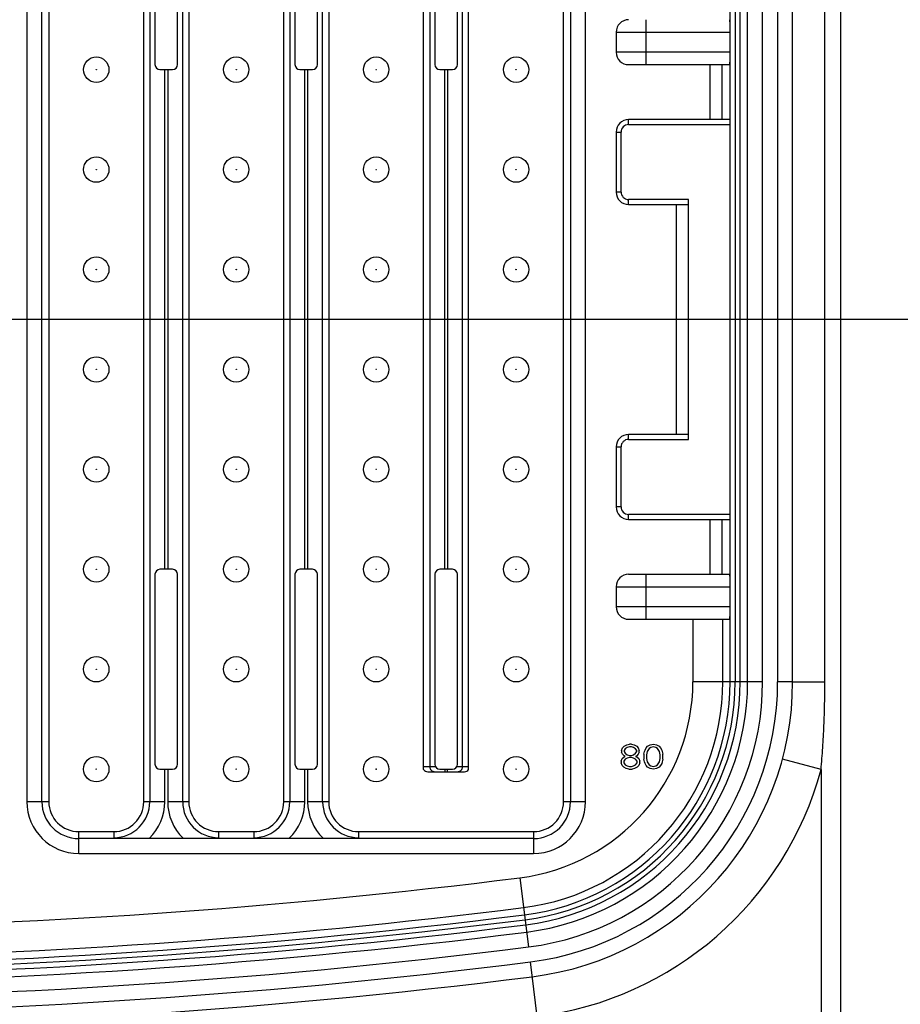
# Model space of a CAD drawing. Header units: inches. Extents: x 0 to 34, y 0 to 22.
# Tile 88 of 119: x 15.8 to 16.5, y 14.5 to 15.3. Entities that reach past the tile are written whole.
import ezdxf

# ---------------------------------------------------------------- set-up
doc = ezdxf.new("R2010")
doc.units = ezdxf.units.IN
doc.header["$LTSCALE"] = 1.87
doc.header["$MEASUREMENT"] = 0
doc.layers.get('0').update_dxf_attribs({"linetype": 'CONTINUOUS'})
doc.layers.add('DIMENSIONS', color=7, linetype='CONTINUOUS')
doc.styles.get("Standard").update_dxf_attribs({"font": 'txt', "width": 0.8})
doc.dimstyles.new('DIMSTYLE_1', dxfattribs={"dimtxt": 0.125, "dimasz": 0.18, "dimexe": 0.125, "dimexo": 0.0625, "dimgap": 0.0625, "dimtad": 0, "dimtih": 1, "dimtoh": 1, "dimdec": 3, "dimlfac": 2, "dimzin": 4, "dimdsep": 46, "dimtxsty": 'STANDARD', "dimblk": '_FILLED', "dimblk1": '_FILLED', "dimblk2": '_FILLED', "dimcen": 0.09, "dimadec": 0, "dimazin": 0, "dimtp": 0.001, "dimtm": 0.001, "dimtfac": 1, "dimtdec": 3, "dimtofl": 0, "dimtmove": 0, "dimatfit": 3, "dimldrblk": '_FILLED', "dimfxl": 1, "dimtolj": 1, "dimtzin": 4, "dimarcsym": 0})

# ---------------------------------------------------------------- blocks, each defined once
blk = doc.blocks.new('_FILLED')
at = {"color": 0, "linetype": 'BYBLOCK'}
blk.add_solid([(0, 0), (-1, 0.1736), (-1, -0.1736)], dxfattribs=at)
blk = doc.blocks.new('*D11')
at = {"layer": 'DIMENSIONS', "color": 2, "linetype": 'CONTINUOUS'}
for p, q in [((15.52699, 14.96535), (15.52699, 12.02808)), ((17.02699, 14.55308), (17.02699, 12.02808)), ((15.52699, 12.15308), (15.91449, 12.15308)), ((17.02699, 12.15308), (16.63949, 12.15308))]:
    blk.add_line(p, q, dxfattribs=at)
at = {"layer": 'DIMENSIONS', "color": 2, "linetype": 'CONTINUOUS', "xscale": 0.18, "yscale": 0.18, "zscale": 0.18, "rotation": 180}
blk.add_blockref('_FILLED', (15.52699, 12.15308), dxfattribs=at)
at = {"layer": 'DIMENSIONS', "color": 2, "linetype": 'CONTINUOUS', "xscale": 0.18, "yscale": 0.18, "zscale": 0.18}
blk.add_blockref('_FILLED', (17.02699, 12.15308), dxfattribs=at)
at = {"layer": 'DIMENSIONS', "color": 2, "linetype": 'CONTINUOUS', "insert": (16.22699, 12.21558), "char_height": 0.125, "width": 0.6, "attachment_point": 2, "line_spacing_factor": 0.9}
blk.add_mtext('3.000\\P[76.2]', dxfattribs=at)
blk = doc.blocks.new('*D14')
at = {"layer": 'DIMENSIONS', "color": 2, "linetype": 'CONTINUOUS'}
for p, q in [((16.50199, 15.07808), (12.27361, 15.07808)), ((12.39861, 15.07808), (12.39861, 14.11558)), ((12.39861, 12.90308), (12.39861, 13.67808)), ((13.12099, 12.90308), (12.27361, 12.90308))]:
    blk.add_line(p, q, dxfattribs=at)
at = {"layer": 'DIMENSIONS', "color": 2, "linetype": 'CONTINUOUS', "xscale": 0.18, "yscale": 0.18, "zscale": 0.18}
for p, rotation in [((12.39861, 15.07808), 90), ((12.39861, 12.90308), 270)]:
    blk.add_blockref('_FILLED', p, dxfattribs=dict(at, rotation=rotation))
at = {"layer": 'DIMENSIONS', "color": 2, "linetype": 'CONTINUOUS', "insert": (12.24861, 14.05308), "char_height": 0.125, "width": 0.8, "attachment_point": 2, "line_spacing_factor": 0.9}
blk.add_mtext('4.350\\P[110.49]', dxfattribs=at)
blk = doc.blocks.new('*D15')
at = {"layer": 'DIMENSIONS', "color": 2, "linetype": 'CONTINUOUS'}
for p, q in [((13.12099, 17.25308), (12.27361, 17.25308)), ((12.39861, 17.25308), (12.39861, 16.10325)), ((12.39861, 15.07808), (12.39861, 15.66575)), ((16.50199, 15.07808), (12.27361, 15.07808))]:
    blk.add_line(p, q, dxfattribs=at)
at = {"layer": 'DIMENSIONS', "color": 2, "linetype": 'CONTINUOUS', "xscale": 0.18, "yscale": 0.18, "zscale": 0.18}
for p, rotation in [((12.39861, 17.25308), 90), ((12.39861, 15.07808), 270)]:
    blk.add_blockref('_FILLED', p, dxfattribs=dict(at, rotation=rotation))
at = {"layer": 'DIMENSIONS', "color": 2, "linetype": 'CONTINUOUS', "insert": (12.24861, 16.04075), "char_height": 0.125, "width": 0.8, "attachment_point": 2, "line_spacing_factor": 0.9}
blk.add_mtext('4.350\\P[110.49]', dxfattribs=at)

msp = doc.modelspace()

# ---------------------------------------------------------------- linework, layer by layer
at = {"color": 7, "linetype": 'CONTINUOUS'}
for p, q in [((16.42857, 14.38913), (16.42857, 15.76708)), ((15.7873, 15.45802), (15.7873, 14.69818)), ((15.79911, 14.69818), (15.79911, 15.45802)), ((15.80455, 15.45802), (15.80455, 14.69818)), ((15.87936, 14.69818), (15.87936, 15.45802)), ((15.88411, 15.45802), (15.88411, 14.69818)), ((15.91003, 14.69818), (15.91003, 15.45802)), ((15.91479, 15.45802), (15.91479, 14.69818)), ((15.98959, 14.69818), (15.98959, 15.45802)), ((15.99435, 15.45802), (15.99435, 14.69818)), ((16.02027, 14.69818), (16.02027, 15.45802)), ((16.02503, 15.45802), (16.02503, 14.69818)), ((16.21007, 14.69818), (16.21007, 15.45802)), ((16.21551, 15.45802), (16.21551, 14.69818)), ((16.22731, 14.69818), (16.22731, 15.45802)), ((16.09983, 14.72352), (16.09983, 15.43269)), ((16.13526, 14.72352), (16.13526, 15.43269)), ((15.88821, 15.4285), (15.88821, 15.27889)), ((15.90593, 15.27889), (15.90593, 15.4285)), ((15.99845, 15.4285), (15.99845, 15.27889)), ((16.01617, 15.27889), (16.01617, 15.4285)), ((16.10459, 15.43047), (16.10459, 14.72574)), ((16.10869, 15.4285), (16.10869, 15.27889)), ((16.1264, 15.27889), (16.1264, 15.4285)), ((16.1305, 14.72574), (16.1305, 15.43047)), ((16.34127, 14.79267), (16.34127, 15.36354)), ((16.3452, 15.36354), (16.3452, 14.79267)), ((16.3492, 14.79267), (16.3492, 15.36354)), ((16.35502, 14.79267), (16.35502, 15.36354)), ((16.36682, 14.79267), (16.36682, 15.36354)), ((16.37867, 15.36354), (16.37867, 14.79267)), ((16.39048, 14.79267), (16.39048, 15.36354)), ((16.41587, 14.79267), (16.41587, 15.36354)), ((16.27503, 15.27889), (16.27503, 15.31432)), ((16.2514, 15.30448), (16.2514, 15.28873)), ((16.2514, 15.30448), (16.34125, 15.30448)), ((16.34125, 15.28873), (16.34125, 15.30448)), ((16.34125, 15.28873), (16.2514, 15.28873)), ((16.26125, 15.27889), (16.34091, 15.27889)), ((16.32522, 15.27889), (16.32522, 15.23558)), ((16.33505, 15.23558), (16.33505, 15.27889)), ((15.89215, 15.27495), (15.90199, 15.27495)), ((15.89592, 14.88125), (15.89592, 15.27495)), ((15.89823, 15.27495), (15.89823, 14.88125)), ((16.00239, 15.27495), (16.01223, 15.27495)), ((16.00615, 14.88125), (16.00615, 15.27495)), ((16.00846, 15.27495), (16.00846, 14.88125)), ((16.11262, 15.27495), (16.12247, 15.27495)), ((16.11639, 14.88125), (16.11639, 15.27495)), ((16.1187, 15.27495), (16.1187, 14.88125)), ((16.26125, 15.23165), (16.26125, 15.23558)), ((16.34111, 15.23558), (16.26125, 15.23558)), ((16.26125, 15.23165), (16.34125, 15.23165)), ((16.34125, 14.92456), (16.34125, 15.23165)), ((16.2514, 15.22574), (16.2514, 15.1785)), ((16.2514, 15.22574), (16.25534, 15.22574)), ((16.25534, 15.1785), (16.25534, 15.22574)), ((16.25534, 15.1785), (16.2514, 15.1785)), ((16.26125, 15.16865), (16.26125, 15.17259)), ((16.30849, 15.17259), (16.26125, 15.17259)), ((16.26125, 15.16865), (16.30849, 15.16865)), ((16.29865, 15.16865), (16.29865, 14.98755)), ((16.30849, 14.98362), (16.30849, 15.17259)), ((16.26125, 14.98362), (16.26125, 14.98755)), ((16.30849, 14.98755), (16.26125, 14.98755)), ((16.26125, 14.98362), (16.30849, 14.98362)), ((16.2514, 14.97771), (16.2514, 14.93047)), ((16.2514, 14.97771), (16.25534, 14.97771)), ((16.25534, 14.93047), (16.25534, 14.97771)), ((16.25534, 14.93047), (16.2514, 14.93047)), ((16.26125, 14.92062), (16.26125, 14.92456)), ((16.34125, 14.92456), (16.26125, 14.92456)), ((16.26125, 14.92062), (16.34111, 14.92062)), ((16.32522, 14.92062), (16.32522, 14.87732)), ((16.33505, 14.87732), (16.33505, 14.92062)), ((15.90199, 14.88125), (15.89215, 14.88125)), ((16.01223, 14.88125), (16.00239, 14.88125)), ((16.12247, 14.88125), (16.11262, 14.88125)), ((15.88821, 14.87732), (15.88821, 14.72771)), ((15.90593, 14.72771), (15.90593, 14.87732)), ((15.99845, 14.87732), (15.99845, 14.72771)), ((16.01617, 14.72771), (16.01617, 14.87732)), ((16.10869, 14.87732), (16.10869, 14.72771)), ((16.1264, 14.72771), (16.1264, 14.87732)), ((16.26125, 14.87732), (16.34091, 14.87732)), ((16.27503, 14.84188), (16.27503, 14.87732)), ((16.2514, 14.86747), (16.2514, 14.85173)), ((16.2514, 14.86747), (16.34125, 14.86747)), ((16.34125, 14.85173), (16.34125, 14.86747)), ((16.34125, 14.85173), (16.2514, 14.85173)), ((16.26125, 14.84188), (16.34091, 14.84188)), ((16.31191, 14.84188), (16.31191, 14.79267)), ((16.33552, 14.79267), (16.33552, 14.84188)), ((16.36682, 14.79267), (16.31191, 14.79267)), ((16.39048, 14.79267), (16.37867, 14.79267)), ((16.39048, 14.79267), (16.41587, 14.79267)), ((16.25575, 14.73843), (16.25657, 14.74053)), ((16.25657, 14.74053), (16.2578, 14.74178)), ((16.2578, 14.74178), (16.25985, 14.74304)), ((16.26026, 14.74094), (16.25862, 14.73969)), ((16.25985, 14.74304), (16.2619, 14.74346)), ((16.2619, 14.74136), (16.26026, 14.74094)), ((16.26354, 14.74346), (16.2619, 14.74346)), ((16.26354, 14.74136), (16.2619, 14.74136)), ((16.26354, 14.74346), (16.26559, 14.74304)), ((16.26518, 14.74094), (16.26354, 14.74136)), ((16.26682, 14.73969), (16.26518, 14.74094)), ((16.26559, 14.74304), (16.26764, 14.74178)), ((16.26764, 14.74178), (16.26887, 14.74053)), ((16.26887, 14.74053), (16.26969, 14.73843)), ((16.27421, 14.73885), (16.27503, 14.74053)), ((16.27503, 14.74053), (16.27626, 14.74178)), ((16.27626, 14.74178), (16.27831, 14.74304)), ((16.27872, 14.74094), (16.27749, 14.74011)), ((16.27831, 14.74304), (16.28077, 14.74346)), ((16.28077, 14.74136), (16.27872, 14.74094)), ((16.28077, 14.74346), (16.28323, 14.74304)), ((16.28282, 14.74094), (16.28077, 14.74136)), ((16.28405, 14.74011), (16.28282, 14.74094)), ((16.28323, 14.74304), (16.28528, 14.74178)), ((16.28528, 14.74178), (16.28651, 14.74053)), ((16.28651, 14.74053), (16.28733, 14.73885)), ((16.25575, 14.73843), (16.25575, 14.73718)), ((16.25657, 14.7355), (16.25575, 14.73718)), ((16.25616, 14.73215), (16.2578, 14.73341)), ((16.2578, 14.73424), (16.25657, 14.7355)), ((16.25862, 14.73969), (16.2578, 14.73843)), ((16.2578, 14.73843), (16.2578, 14.73759)), ((16.2578, 14.73759), (16.25862, 14.73634)), ((16.25862, 14.73382), (16.2578, 14.73424)), ((16.2578, 14.73341), (16.25862, 14.73382)), ((16.25862, 14.73634), (16.26026, 14.73508)), ((16.26026, 14.73508), (16.2619, 14.73466)), ((16.2619, 14.73299), (16.26026, 14.73257)), ((16.2619, 14.73466), (16.26354, 14.73466)), ((16.26354, 14.73299), (16.2619, 14.73299)), ((16.26354, 14.73466), (16.26518, 14.73508)), ((16.26518, 14.73257), (16.26354, 14.73299)), ((16.26518, 14.73508), (16.26682, 14.73634)), ((16.26764, 14.73843), (16.26682, 14.73969)), ((16.26682, 14.73634), (16.26764, 14.73759)), ((16.26764, 14.73424), (16.26682, 14.73382)), ((16.26682, 14.73382), (16.26764, 14.73341)), ((16.26764, 14.73759), (16.26764, 14.73843)), ((16.26887, 14.7355), (16.26764, 14.73424)), ((16.26764, 14.73341), (16.26928, 14.73215)), ((16.26969, 14.73718), (16.26887, 14.7355)), ((16.26969, 14.73718), (16.26969, 14.73843)), ((16.27339, 14.7355), (16.2738, 14.73759)), ((16.27339, 14.7355), (16.27339, 14.73173)), ((16.2738, 14.73759), (16.27421, 14.73885)), ((16.27585, 14.73759), (16.27544, 14.73508)), ((16.27544, 14.73508), (16.27544, 14.73215)), ((16.27749, 14.74011), (16.27585, 14.73759)), ((16.28569, 14.73759), (16.28405, 14.74011)), ((16.2861, 14.73508), (16.28569, 14.73759)), ((16.2861, 14.73215), (16.2861, 14.73508)), ((16.28733, 14.73885), (16.28774, 14.73759)), ((16.28774, 14.73759), (16.28815, 14.7355)), ((16.28815, 14.73173), (16.28815, 14.7355)), ((16.10921, 14.72574), (16.09983, 14.72574)), ((16.13526, 14.72574), (16.12588, 14.72574)), ((16.25534, 14.73006), (16.25616, 14.73215)), ((16.25534, 14.73006), (16.25534, 14.7288)), ((16.25616, 14.7267), (16.25534, 14.7288)), ((16.25739, 14.72545), (16.25616, 14.7267)), ((16.25862, 14.73173), (16.25739, 14.73006)), ((16.25739, 14.73006), (16.25739, 14.7288)), ((16.25739, 14.7288), (16.25862, 14.72712)), ((16.25944, 14.72419), (16.25739, 14.72545)), ((16.26026, 14.73257), (16.25862, 14.73173)), ((16.25862, 14.72712), (16.26026, 14.72629)), ((16.26026, 14.72629), (16.2619, 14.72587)), ((16.2619, 14.72587), (16.26354, 14.72587)), ((16.26354, 14.72587), (16.26518, 14.72629)), ((16.26682, 14.73173), (16.26518, 14.73257)), ((16.26518, 14.72629), (16.26682, 14.72712)), ((16.26805, 14.72545), (16.266, 14.72419)), ((16.26805, 14.73006), (16.26682, 14.73173)), ((16.26682, 14.72712), (16.26805, 14.7288)), ((16.26805, 14.7288), (16.26805, 14.73006)), ((16.26928, 14.7267), (16.26805, 14.72545)), ((16.26928, 14.73215), (16.2701, 14.73006)), ((16.2701, 14.7288), (16.26928, 14.7267)), ((16.2701, 14.7288), (16.2701, 14.73006)), ((16.2738, 14.72964), (16.27339, 14.73173)), ((16.27421, 14.72838), (16.2738, 14.72964)), ((16.27503, 14.7267), (16.27421, 14.72838)), ((16.27626, 14.72545), (16.27503, 14.7267)), ((16.27544, 14.73215), (16.27585, 14.72964)), ((16.27585, 14.72964), (16.27749, 14.72712)), ((16.27831, 14.72419), (16.27626, 14.72545)), ((16.27749, 14.72712), (16.27872, 14.72629)), ((16.27872, 14.72629), (16.28077, 14.72587)), ((16.28077, 14.72587), (16.28282, 14.72629)), ((16.28282, 14.72629), (16.28405, 14.72712)), ((16.28528, 14.72545), (16.28323, 14.72419)), ((16.28405, 14.72712), (16.28569, 14.72964)), ((16.28651, 14.7267), (16.28528, 14.72545)), ((16.28569, 14.72964), (16.2861, 14.73215)), ((16.28733, 14.72838), (16.28651, 14.7267)), ((16.28774, 14.72964), (16.28733, 14.72838)), ((16.28815, 14.73173), (16.28774, 14.72964)), ((16.41282, 14.72352), (16.38241, 14.73172)), ((15.89215, 14.72377), (15.90199, 14.72377)), ((15.89592, 14.69818), (15.89592, 14.72377)), ((15.89823, 14.72377), (15.89823, 14.69818)), ((16.00239, 14.72377), (16.01223, 14.72377)), ((16.00615, 14.69818), (16.00615, 14.72377)), ((16.00846, 14.72377), (16.00846, 14.69818)), ((16.10308, 14.7218), (16.13201, 14.7218)), ((16.11262, 14.72377), (16.12247, 14.72377)), ((16.11639, 14.72377), (16.11639, 14.7218)), ((16.1187, 14.7218), (16.1187, 14.72377)), ((16.26149, 14.72377), (16.25944, 14.72419)), ((16.26149, 14.72377), (16.26395, 14.72377)), ((16.266, 14.72419), (16.26395, 14.72377)), ((16.28077, 14.72377), (16.27831, 14.72419)), ((16.28323, 14.72419), (16.28077, 14.72377)), ((16.41282, 14.72352), (16.41282, 14.44253)), ((15.80455, 14.69818), (15.7873, 14.69818)), ((15.89592, 14.69818), (15.87936, 14.69818)), ((15.91479, 14.69818), (15.89823, 14.69818)), ((16.00615, 14.69818), (15.98959, 14.69818)), ((16.02503, 14.69818), (16.00846, 14.69818)), ((16.22731, 14.69818), (16.21007, 14.69818)), ((15.82818, 14.65731), (15.82818, 14.67456)), ((15.82818, 14.67456), (15.85573, 14.67456)), ((15.85573, 14.67456), (15.85573, 14.6698)), ((15.93841, 14.6698), (15.93841, 14.67456)), ((15.93841, 14.67456), (15.96597, 14.67456)), ((15.96597, 14.67456), (15.96597, 14.6698)), ((16.04865, 14.6698), (16.04865, 14.67456)), ((16.04865, 14.67456), (16.18644, 14.67456)), ((16.18644, 14.67456), (16.18644, 14.65731)), ((16.18644, 14.66912), (15.82818, 14.66912)), ((15.85573, 14.6698), (15.88378, 14.6694)), ((15.88378, 14.6694), (15.91037, 14.6694)), ((15.91037, 14.6694), (15.93841, 14.6698)), ((15.96597, 14.6698), (15.99402, 14.6694)), ((15.99402, 14.6694), (16.0206, 14.6694)), ((16.0206, 14.6694), (16.04865, 14.6698)), ((15.82818, 14.65731), (16.18644, 14.65731)), ((16.17563, 14.6382), (16.18248, 14.58372)), ((16.18935, 14.52899), (16.18395, 14.57196))]:
    msp.add_line(p, q, dxfattribs=at)
for centre, radius in [((15.84195, 15.27495), 0.01), ((15.95219, 15.27495), 0.01), ((16.06243, 15.27495), 0.01), ((16.17266, 15.27495), 0.01), ((15.84195, 15.27495), 0.000157), ((15.95219, 15.27495), 0.000157), ((16.06243, 15.27495), 0.000157), ((16.17266, 15.27495), 0.000157), ((15.84195, 15.19621), 0.01), ((15.95219, 15.19621), 0.01), ((16.06243, 15.19621), 0.01), ((16.17266, 15.19621), 0.01), ((15.84195, 15.19621), 0.000157), ((15.95219, 15.19621), 0.000157), ((16.06243, 15.19621), 0.000157), ((16.17266, 15.19621), 0.000157), ((15.84195, 15.11747), 0.01), ((15.95219, 15.11747), 0.01), ((16.06243, 15.11747), 0.01), ((16.17266, 15.11747), 0.01), ((15.84195, 15.11747), 0.000157), ((15.95219, 15.11747), 0.000157), ((16.06243, 15.11747), 0.000157), ((16.17266, 15.11747), 0.000157), ((15.84195, 15.03873), 0.01), ((15.95219, 15.03873), 0.01), ((16.06243, 15.03873), 0.01), ((16.17266, 15.03873), 0.01), ((15.84195, 15.03873), 0.000157), ((15.95219, 15.03873), 0.000157), ((16.06243, 15.03873), 0.000157), ((16.17266, 15.03873), 0.000157), ((15.84195, 14.95999), 0.01), ((15.95219, 14.95999), 0.01), ((16.06243, 14.95999), 0.01), ((16.17266, 14.95999), 0.01), ((15.84195, 14.95999), 0.000157), ((15.95219, 14.95999), 0.000157), ((16.06243, 14.95999), 0.000157), ((16.17266, 14.95999), 0.000157), ((15.84195, 14.88125), 0.01), ((15.95219, 14.88125), 0.01), ((16.06243, 14.88125), 0.01), ((16.17266, 14.88125), 0.01), ((15.84195, 14.88125), 0.000157), ((15.95219, 14.88125), 0.000157), ((16.06243, 14.88125), 0.000157), ((16.17266, 14.88125), 0.000157), ((15.84195, 14.80251), 0.01), ((15.95219, 14.80251), 0.01), ((16.06243, 14.80251), 0.01), ((16.17266, 14.80251), 0.01), ((15.84195, 14.80251), 0.000157), ((15.95219, 14.80251), 0.000157), ((16.06243, 14.80251), 0.000157), ((16.17266, 14.80251), 0.000157), ((15.84195, 14.72377), 0.01), ((15.95219, 14.72377), 0.01), ((16.06243, 14.72377), 0.01), ((16.17266, 14.72377), 0.01), ((15.84195, 14.72377), 0.000157), ((15.95219, 14.72377), 0.000157), ((16.06243, 14.72377), 0.000157), ((16.17266, 14.72377), 0.000157)]:
    msp.add_circle(centre, radius, dxfattribs=at)
for centre, radius, start, end in [((16.26125, 15.30448), 0.00984, 90, 180), ((16.26125, 15.28873), 0.00984, 180, 270), ((15.89215, 15.27889), 0.00394, 180, 270), ((15.90199, 15.27889), 0.00394, 270, 360), ((16.00239, 15.27889), 0.00394, 180, 270), ((16.01223, 15.27889), 0.00394, 270, 360), ((16.11262, 15.27889), 0.00394, 180, 270), ((16.12247, 15.27889), 0.00394, 270, 360), ((16.26125, 15.22574), 0.00984, 90, 180), ((16.26125, 15.22574), 0.00591, 90, 180), ((16.26125, 15.1785), 0.00984, 180, 270), ((16.26125, 15.1785), 0.00591, 180, 270), ((16.26125, 14.97771), 0.00984, 90, 180), ((16.26125, 14.97771), 0.00591, 90, 180), ((16.26125, 14.93047), 0.00984, 180, 270), ((16.26125, 14.93047), 0.00591, 180, 270), ((15.89215, 14.87732), 0.00394, 90, 180), ((15.90199, 14.87732), 0.00394, 0, 90), ((16.00239, 14.87732), 0.00394, 90, 180), ((16.01223, 14.87732), 0.00394, 0, 90), ((16.11262, 14.87732), 0.00394, 90, 180), ((16.12247, 14.87732), 0.00394, 0, 90), ((16.26125, 14.86747), 0.00984, 90, 180), ((16.26125, 14.85173), 0.00984, 180, 270), ((16.15623, 14.79267), 0.15568, 277.16048, 360), ((16.15623, 14.79267), 0.17929, 277.16048, 360), ((16.15623, 14.79267), 0.18504, 277.16048, 360), ((16.15623, 14.79267), 0.18898, 277.16048, 360), ((16.15623, 14.79267), 0.19298, 277.16048, 360), ((16.15623, 14.79267), 0.19879, 277.16048, 360), ((16.15623, 14.79267), 0.21059, 277.16048, 360), ((16.15623, 14.79267), 0.22244, 277.16048, 360), ((16.15623, 14.79267), 0.23425, 277.16048, 360), ((15.89215, 14.72771), 0.00394, 180, 270), ((15.90199, 14.72771), 0.00394, 270, 360), ((16.00239, 14.72771), 0.00394, 180, 270), ((16.01223, 14.72771), 0.00394, 270, 360), ((16.10852, 14.72574), 0.00394, 179.97952, 269.98017), ((16.11262, 14.72771), 0.00394, 180, 270), ((16.12247, 14.72771), 0.00394, 270, 360), ((16.12657, 14.72574), 0.00394, 270.01983, 0.02049), ((16.15623, 14.79267), 0.26575, 277.16048, 344.91825), ((15.82818, 14.69818), 0.04087, 180, 270), ((15.82818, 14.69818), 0.02907, 180, 270), ((15.82818, 14.69818), 0.02362, 180, 270), ((15.85573, 14.69818), 0.02838, 270, 360), ((15.85573, 14.69818), 0.02362, 270, 360), ((15.85573, 14.69818), 0.04018, 314.26187, 360), ((15.93841, 14.69818), 0.04018, 180, 225.73813), ((15.93841, 14.69818), 0.02838, 180, 270), ((15.93841, 14.69818), 0.02362, 180, 270), ((15.96597, 14.69818), 0.02838, 270, 360), ((15.96597, 14.69818), 0.02362, 270, 360), ((15.96597, 14.69818), 0.04018, 314.26187, 360), ((16.04865, 14.69818), 0.04018, 180, 225.73813), ((16.04865, 14.69818), 0.02838, 180, 270), ((16.04865, 14.69818), 0.02362, 180, 270), ((16.18644, 14.69818), 0.04087, 270, 0), ((16.18644, 14.69818), 0.02907, 270, 360), ((16.18644, 14.69818), 0.02362, 270, 360), ((15.52699, 19.80134), 5.20372, 270.76095, 277.16048), ((15.52699, 19.80134), 5.23308, 262.83952, 277.16048), ((15.52699, 19.80134), 5.22733, 270.76095, 277.16048), ((15.52699, 19.80134), 5.24101, 262.83952, 277.16048), ((15.52699, 19.80134), 5.23701, 262.83952, 277.16048), ((15.52699, 19.80134), 5.24683, 262.83952, 277.16048), ((15.52699, 19.80134), 5.25863, 262.83952, 277.16048), ((15.52699, 19.80134), 5.27048, 262.83952, 277.16048), ((15.52699, 19.80134), 5.28229, 262.83952, 277.16048)]:
    msp.add_arc(centre, radius, start, end, dxfattribs=at)
for centre, major_axis, ratio, start_param, end_param in [((16.34091, 15.30448), (0, 0.00984), 0.034921, -1.570796, 0), ((16.34091, 15.28873), (0, 0.00984), 0.034921, -3.141593, -1.570796), ((16.34111, 15.23165), (0, 0.00394), 0.034921, -1.570796, 0), ((16.34111, 14.92456), (0, 0.00394), 0.034921, -3.141593, -1.570796), ((16.34091, 14.86747), (0, 0.00984), 0.034921, -1.570796, 0), ((16.34091, 14.85173), (0, 0.00984), 0.034921, -3.141593, -1.570796), ((16.10308, 14.72574), (0.00394, 0), 0.999391, -2.541888, -1.570796), ((16.13201, 14.72574), (-0.00394, 0), 0.999391, 1.570796, 2.541888)]:
    msp.add_ellipse(centre, major_axis=major_axis, ratio=ratio, start_param=start_param, end_param=end_param, dxfattribs=at)
msp.add_open_spline([(16.41282, 14.72352), (16.41308, 14.7264), (16.41356, 14.73215), (16.41419, 14.74078), (16.41471, 14.74942), (16.41514, 14.75806), (16.41547, 14.76671), (16.41578, 14.77825), (16.41587, 14.7869), (16.41587, 14.79267)], degree=3, knots=[0, 0, 0, 0, 0.125, 0.250002, 0.375003, 0.500002, 0.625001, 0.750002, 1, 1, 1, 1], dxfattribs=at)

# ---------------------------------------------------------------- dimensions: what is measured, and where the dimension line sits
at = {"layer": 'DIMENSIONS', "color": 2, "linetype": 'CONTINUOUS'}
for base, p1, p2, angle, picture, middle in [((12.39861, 17.25308), (16.56449, 15.07808), (13.18349, 17.25308), 90, '*D15', (12.39861, 15.8845)), ((12.39861, 12.90308), (16.56449, 15.07808), (13.18349, 12.90308), 270, '*D14', (12.39861, 13.89683)), ((15.52699, 12.15308), (17.02699, 14.61558), (15.52699, 15.02785), 180, '*D11', (16.27699, 12.05933))]:
    dim = msp.add_linear_dim(base=base, p1=p1, p2=p2, angle=angle, dimstyle='DIMSTYLE_1', dxfattribs=at)
    dim.commit()
    dim.dimension.update_dxf_attribs({"geometry": picture, "text_midpoint": middle, "dimtype": 160})

doc.saveas('drawing.dxf')
